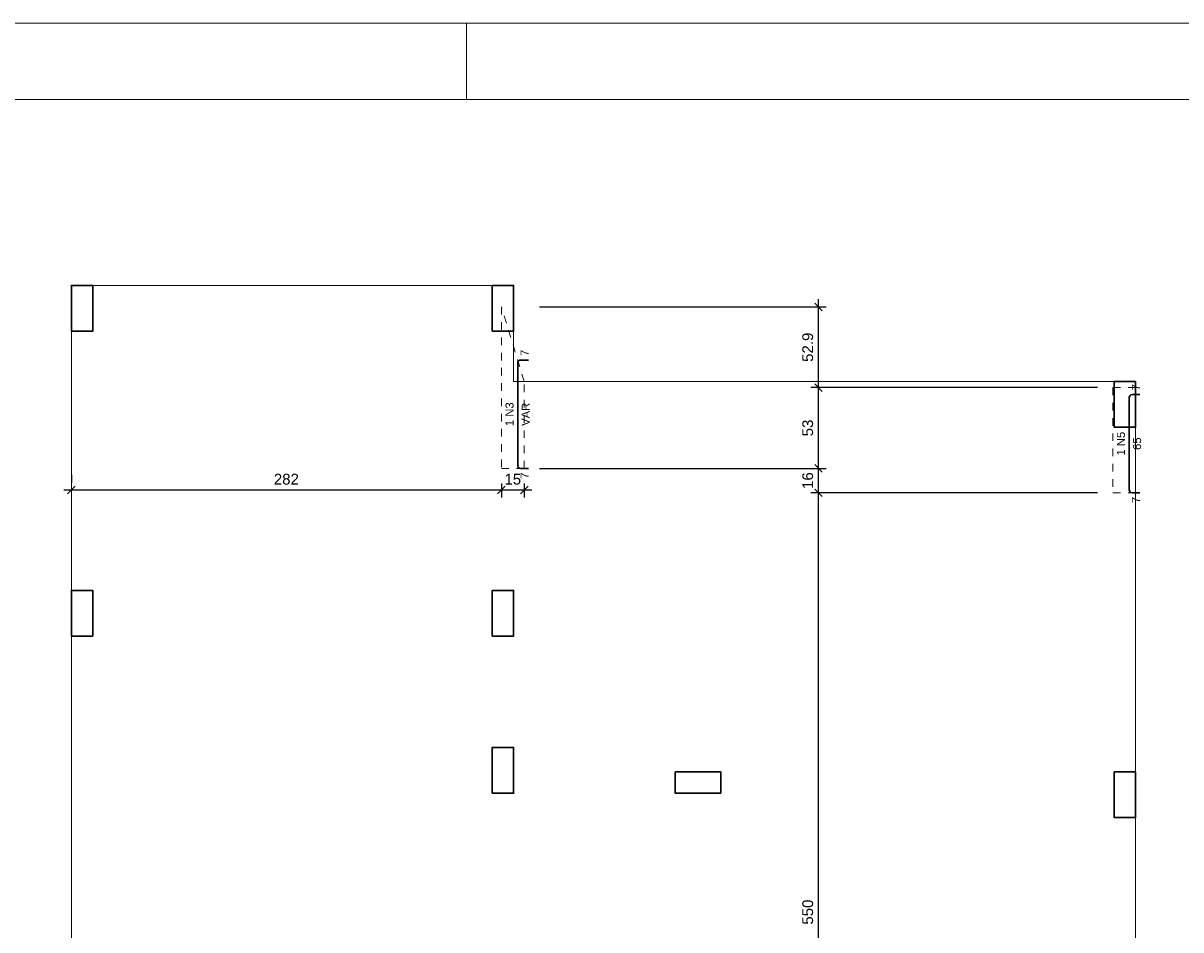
# Model space of a CAD drawing. Header units: millimetres. Extents: x 337 to 526, y -381 to -65.
# Tile 44 of 104: x 353 to 368, y -269 to -257. Entities that reach past the tile are written whole.
import ezdxf

# ---------------------------------------------------------------- set-up
doc = ezdxf.new("R2010")
doc.units = ezdxf.units.MM
doc.header["$MEASUREMENT"] = 0
doc.linetypes.add('Dashed', pattern=[0.75, 0.5, -0.25])
doc.layers.get('0').update_dxf_attribs({"lineweight": 5})
for name, color, linetype, lineweight in [('Descrição da armadura', 7, 'Continuous', 5), ('DT-Armadura negativa', 152, 'Continuous', 30), ('DT-Cotas', 7, 'Continuous', 5), ('DT-Pontilhado', 7, 'Dashed', 5), ('FO-Pilares', 152, 'Continuous', 30), ('FO-Vigas', 1, 'Continuous', 20), ('PRANCHA 01', 7, 'Continuous', 20), ('Textos armaduras', 7, 'Continuous', 5)]:
    doc.layers.add(name, color=color, linetype=linetype, lineweight=lineweight)
doc.styles.add('Arial', font='arial.ttf')
doc.dimstyles.new('UM_50.000000', dxfattribs={"dimtxt": 0.18, "dimasz": 0.1, "dimexe": 0.1, "dimexo": 0.2, "dimgap": 0, "dimtad": 1, "dimtih": 1, "dimtoh": 1, "dimdec": 1, "dimlfac": 50, "dimzin": 0, "dimdsep": 46, "dimtxsty": 'Standard', "dimcen": 0.09, "dimdle": 0.1, "dimadec": 1, "dimazin": 2, "dimtfac": 1, "dimtdec": 4, "dimtofl": 0, "dimtmove": 0, "dimatfit": 3, "dimfxl": 1, "dimtolj": 1, "dimarcsym": 0})

# ---------------------------------------------------------------- blocks, each defined once
blk = doc.blocks.new('_Oblique')
at = {"color": 0, "linetype": 'ByBlock', "lineweight": -2}
blk.add_line((-0.5, -0.5), (0.5, 0.5), dxfattribs=at)
blk = doc.blocks.new('*D221')
at = {"layer": 'Defpoints', "color": 0, "transparency": 16777216}
for p in [(358.889, -263.184), (353.249, -263.467), (358.889, -263.467)]:
    blk.add_point(p, dxfattribs=at)
at = {"layer": 'DT-Cotas', "color": 0, "lineweight": -2, "transparency": 16777216}
for p, q in [((353.249, -263.267), (353.249, -263.367)), ((358.889, -263.384), (358.889, -263.567)), ((353.149, -263.467), (358.989, -263.467))]:
    blk.add_line(p, q, dxfattribs=at)
at = {"layer": 'DT-Cotas', "color": 0, "lineweight": -2, "transparency": 16777216, "xscale": 0.1, "yscale": 0.1, "zscale": 0.1, "rotation": 180}
blk.add_blockref('_Oblique', (353.249, -263.467), dxfattribs=at)
at = {"layer": 'DT-Cotas', "color": 0, "lineweight": -2, "transparency": 16777216, "xscale": 0.1, "yscale": 0.1, "zscale": 0.1}
blk.add_blockref('_Oblique', (358.889, -263.467), dxfattribs=at)
at = {"layer": 'DT-Cotas', "color": 7, "transparency": 16777216, "insert": (356.069, -263.326), "char_height": 0.1412, "attachment_point": 5, "rotation": 0.0057, "style": 'Arial'}
blk.add_mtext('\\A1;282', dxfattribs=at)
blk = doc.blocks.new('*D222')
at = {"layer": 'Defpoints', "color": 0, "transparency": 16777216}
for p in [(358.889, -263.184), (359.189, -263.184), (359.189, -263.467)]:
    blk.add_point(p, dxfattribs=at)
at = {"layer": 'DT-Cotas', "color": 0, "lineweight": -2, "transparency": 16777216}
for p, q in [((358.889, -263.384), (358.889, -263.567)), ((359.189, -263.384), (359.189, -263.567)), ((358.789, -263.467), (359.289, -263.467))]:
    blk.add_line(p, q, dxfattribs=at)
at = {"layer": 'DT-Cotas', "color": 0, "lineweight": -2, "transparency": 16777216, "xscale": 0.1, "yscale": 0.1, "zscale": 0.1, "rotation": 180}
blk.add_blockref('_Oblique', (358.889, -263.467), dxfattribs=at)
at = {"layer": 'DT-Cotas', "color": 0, "lineweight": -2, "transparency": 16777216, "xscale": 0.1, "yscale": 0.1, "zscale": 0.1}
blk.add_blockref('_Oblique', (359.189, -263.467), dxfattribs=at)
at = {"layer": 'DT-Cotas', "color": 7, "transparency": 16777216, "insert": (359.039, -263.326), "char_height": 0.1412, "attachment_point": 5, "rotation": 0.0057, "style": 'Arial'}
blk.add_mtext('\\A1;15', dxfattribs=at)
blk = doc.blocks.new('*D224')
at = {"layer": 'Defpoints', "color": 0, "transparency": 16777216}
for p in [(363.049, -263.504), (366.909, -263.504), (366.909, -274.504)]:
    blk.add_point(p, dxfattribs=at)
at = {"layer": 'DT-Cotas', "color": 0, "lineweight": -2, "transparency": 16777216}
for p, q in [((363.049, -274.604), (363.049, -263.404)), ((366.709, -263.504), (362.949, -263.504)), ((366.709, -274.504), (362.949, -274.504))]:
    blk.add_line(p, q, dxfattribs=at)
at = {"layer": 'DT-Cotas', "color": 0, "lineweight": -2, "transparency": 16777216, "xscale": 0.1, "yscale": 0.1, "zscale": 0.1}
for p, rotation in [((363.049, -263.504), 90), ((363.049, -274.504), 270)]:
    blk.add_blockref('_Oblique', p, dxfattribs=dict(at, rotation=rotation))
at = {"layer": 'DT-Cotas', "color": 7, "transparency": 16777216, "insert": (362.908, -269.004), "char_height": 0.1412, "attachment_point": 5, "rotation": 90, "style": 'Arial'}
blk.add_mtext('\\A1;550', dxfattribs=at)
blk = doc.blocks.new('*D225')
at = {"layer": 'Defpoints', "color": 0, "transparency": 16777216}
for p in [(359.189, -263.184), (363.049, -263.184), (366.909, -263.504)]:
    blk.add_point(p, dxfattribs=at)
at = {"layer": 'DT-Cotas', "color": 0, "lineweight": -2, "transparency": 16777216}
for p, q in [((363.049, -263.604), (363.049, -263.084)), ((359.389, -263.184), (363.149, -263.184)), ((366.709, -263.504), (362.949, -263.504))]:
    blk.add_line(p, q, dxfattribs=at)
at = {"layer": 'DT-Cotas', "color": 0, "lineweight": -2, "transparency": 16777216, "xscale": 0.1, "yscale": 0.1, "zscale": 0.1}
for p, rotation in [((363.049, -263.184), 90), ((363.049, -263.504), 270)]:
    blk.add_blockref('_Oblique', p, dxfattribs=dict(at, rotation=rotation))
at = {"layer": 'DT-Cotas', "color": 7, "transparency": 16777216, "insert": (362.908, -263.344), "char_height": 0.1412, "attachment_point": 5, "rotation": 90, "style": 'Arial'}
blk.add_mtext('\\A1;16', dxfattribs=at)
blk = doc.blocks.new('*D226')
at = {"layer": 'Defpoints', "color": 0, "transparency": 16777216}
for p in [(363.049, -262.124), (366.909, -262.124), (359.189, -263.184)]:
    blk.add_point(p, dxfattribs=at)
at = {"layer": 'DT-Cotas', "color": 0, "lineweight": -2, "transparency": 16777216}
for p, q in [((363.049, -263.284), (363.049, -262.024)), ((366.709, -262.124), (362.949, -262.124)), ((359.389, -263.184), (363.149, -263.184))]:
    blk.add_line(p, q, dxfattribs=at)
at = {"layer": 'DT-Cotas', "color": 0, "lineweight": -2, "transparency": 16777216, "xscale": 0.1, "yscale": 0.1, "zscale": 0.1}
for p, rotation in [((363.049, -262.124), 90), ((363.049, -263.184), 270)]:
    blk.add_blockref('_Oblique', p, dxfattribs=dict(at, rotation=rotation))
at = {"layer": 'DT-Cotas', "color": 7, "transparency": 16777216, "insert": (362.908, -262.654), "char_height": 0.1412, "attachment_point": 5, "rotation": 90, "style": 'Arial'}
blk.add_mtext('\\A1;53', dxfattribs=at)
blk = doc.blocks.new('*D227')
at = {"layer": 'Defpoints', "color": 0, "transparency": 16777216}
for p in [(359.189, -261.066), (363.049, -261.066), (366.909, -262.124)]:
    blk.add_point(p, dxfattribs=at)
at = {"layer": 'DT-Cotas', "color": 0, "lineweight": -2, "transparency": 16777216}
for p, q in [((363.049, -262.224), (363.049, -260.966)), ((359.389, -261.066), (363.149, -261.066)), ((366.709, -262.124), (362.949, -262.124))]:
    blk.add_line(p, q, dxfattribs=at)
at = {"layer": 'DT-Cotas', "color": 0, "lineweight": -2, "transparency": 16777216, "xscale": 0.1, "yscale": 0.1, "zscale": 0.1}
for p, rotation in [((363.049, -261.066), 90), ((363.049, -262.124), 270)]:
    blk.add_blockref('_Oblique', p, dxfattribs=dict(at, rotation=rotation))
at = {"layer": 'DT-Cotas', "color": 7, "transparency": 16777216, "insert": (362.908, -261.595), "char_height": 0.1412, "attachment_point": 5, "rotation": 90, "style": 'Arial'}
blk.add_mtext('\\A1;52.9', dxfattribs=at)

msp = doc.modelspace()

# ---------------------------------------------------------------- linework, layer by layer
at = {"layer": 'DT-Armadura negativa'}
for p, q in [((359.1433, -261.7619), (359.2433, -261.7619)), ((359.1033, -263.1445), (359.1033, -261.8019)), ((367.1632, -262.2143), (367.2632, -262.2143)), ((367.1232, -263.4643), (367.1232, -262.2543)), ((359.2433, -263.1845), (359.1433, -263.1845)), ((367.2632, -263.5043), (367.1632, -263.5043))]:
    msp.add_line(p, q, dxfattribs=at)
for centre, start, end in [((359.1433, -261.8019), 90, 180), ((367.1632, -262.2543), 90, 180), ((359.1433, -263.1445), 180, 270), ((367.1632, -263.4643), 180, 270)]:
    msp.add_arc(centre, 0.04, start, end, dxfattribs=at)
at = {"layer": 'DT-Pontilhado', "ltscale": 0.2}
for points in [[(358.8888, -263.1845), (359.1888, -263.1845), (359.1887, -262.0422), (358.8915, -261.0664), (358.8888, -263.1845)], [(366.9087, -263.5043), (367.2087, -263.5043), (367.2087, -262.1243), (366.9087, -262.1243), (366.9087, -263.5043)]]:
    msp.add_lwpolyline(points, close=True, dxfattribs=at)
at = {"layer": 'FO-Pilares'}
for points in [[(353.2488, -261.3845), (353.3888, -261.3845), (353.5288, -261.3845), (353.5288, -261.0845), (353.5288, -260.7845), (353.3888, -260.7845), (353.2488, -260.7845), (353.2488, -261.0845), (353.2488, -261.3845)], [(358.7688, -261.3845), (358.9088, -261.3845), (359.0488, -261.3845), (359.0488, -261.0845), (359.0488, -260.7845), (358.9088, -260.7845), (358.7688, -260.7845), (358.7688, -261.0845), (358.7688, -261.3845)], [(367.2088, -262.0443), (367.0688, -262.0443), (366.9288, -262.0443), (366.9288, -262.3443), (366.9288, -262.6443), (367.0688, -262.6443), (367.2088, -262.6443), (367.2088, -262.3443), (367.2088, -262.0443)], [(353.2488, -265.3843), (353.3888, -265.3843), (353.5288, -265.3843), (353.5288, -265.0843), (353.5288, -264.7843), (353.3888, -264.7843), (353.2488, -264.7843), (353.2488, -265.0843), (353.2488, -265.3843)], [(358.7688, -265.3843), (358.9088, -265.3843), (359.0488, -265.3843), (359.0488, -265.0843), (359.0488, -264.7843), (358.9088, -264.7843), (358.7688, -264.7843), (358.7688, -265.0843), (358.7688, -265.3843)], [(358.7688, -267.4443), (358.9088, -267.4443), (359.0488, -267.4443), (359.0488, -267.1443), (359.0488, -266.8443), (358.9088, -266.8443), (358.7688, -266.8443), (358.7688, -267.1443), (358.7688, -267.4443)], [(361.769, -267.4443), (361.769, -267.3043), (361.769, -267.1643), (361.469, -267.1643), (361.169, -267.1643), (361.169, -267.3043), (361.169, -267.4443), (361.469, -267.4443), (361.769, -267.4443)], [(367.2088, -267.1643), (367.0688, -267.1643), (366.9288, -267.1643), (366.9288, -267.4643), (366.9288, -267.7643), (367.0688, -267.7643), (367.2088, -267.7643), (367.2088, -267.4643), (367.2088, -267.1643)]]:
    msp.add_lwpolyline(points, close=True, dxfattribs=at)
at = {"layer": 'FO-Vigas'}
for p, q in [((353.5288, -260.7845), (358.7688, -260.7845)), ((353.2488, -264.7843), (353.2488, -261.3845)), ((359.0488, -262.0443), (359.0488, -261.3845)), ((359.0488, -262.0443), (366.9288, -262.0443)), ((367.2088, -267.1643), (367.2088, -262.3243)), ((353.2488, -270.7043), (353.2488, -265.3843)), ((367.2088, -270.6843), (367.2088, -267.4443))]:
    msp.add_line(p, q, dxfattribs=at)
at = {"layer": 'PRANCHA 01'}
for points in [[(337.4312, -316.7434), (421.5312, -316.7434), (421.5312, -257.3434), (337.4312, -257.3434), (337.4312, -316.7434)], [(358.4312, -258.3434), (358.4312, -257.3434)]]:
    msp.add_lwpolyline(points, dxfattribs=at)
msp.add_lwpolyline([(339.9312, -315.7434), (420.5312, -315.7434), (420.5312, -258.3434), (339.9312, -258.3434)], close=True, dxfattribs=at)

# ---------------------------------------------------------------- texts
at = {"layer": 'Descrição da armadura', "linetype": 'Continuous', "char_height": 0.1059, "width": 0.626591, "attachment_point": 8, "rotation": 90, "line_spacing_factor": 0.798, "style": 'Arial'}
for s, insert in [('1 N3', (359.0504, -262.4732)), ('1 N5', (367.0702, -262.8593))]:
    msp.add_mtext(s, dxfattribs=dict(at, insert=insert))
at = {"layer": 'Textos armaduras', "linetype": 'Continuous', "char_height": 0.1059, "attachment_point": 7, "rotation": 90, "line_spacing_factor": 0.798, "style": 'Arial'}
for s, insert, width in [('7', (359.2463, -261.709), 0.164976), ('7', (367.2661, -262.1613), 0.164976), ('VAR', (359.2622, -262.6257), 0.609934), ('65', (367.282, -262.9418), 0.329953), ('7', (359.2463, -263.3199), 0.164976), ('7', (367.2661, -263.6397), 0.164976)]:
    msp.add_mtext(s, dxfattribs=dict(at, insert=insert, width=width))

# ---------------------------------------------------------------- dimensions: what is measured, and where the dimension line sits
at = {"layer": 'DT-Cotas'}
for base, p1, p2, picture, middle in [((363.0487, -261.0664), (366.9087, -262.1243), (359.1888, -261.0664), '*D227', (362.9075, -261.5954)), ((363.0487, -262.1243), (359.1888, -263.1845), (366.9087, -262.1243), '*D226', (362.9075, -262.6544)), ((363.0487, -263.1845), (366.9087, -263.5043), (359.1888, -263.1845), '*D225', (362.9075, -263.3444)), ((363.0487, -263.5043), (366.9087, -274.5045), (366.9087, -263.5043), '*D224', (362.9075, -269.0044))]:
    dim = msp.add_linear_dim(base=base, p1=p1, p2=p2, angle=90, dimstyle='UM_50.000000', override={"dimtxt": 0.1412, "dimasz": 0.1, "dimexe": 0.1, "dimexo": 0.2, "dimtad": 1, "dimtih": 0, "dimtoh": 0, "dimdec": 1, "dimlfac": 50, "dimzin": 8, "dimtxsty": 'Arial', "dimblk": 'Oblique', "dimblk1": 'Oblique', "dimblk2": 'Oblique', "dimsah": 1, "dimdle": 0.1, "dimse1": 0, "dimse2": 0, "dimclrt": 7, "dimadec": 1, "dimazin": 3, "dimtmove": 2, "dimldrblk": 'Oblique'}, dxfattribs=at)
    dim.commit()
    dim.dimension.update_dxf_attribs({"geometry": picture, "text_midpoint": middle, "dimtype": 160, "text_rotation": 90})
for base, p1, p2, picture, middle in [((358.8888, -263.4669), (353.2488, -263.4669), (358.8888, -263.1845), '*D221', (356.0688, -263.3257)), ((359.1888, -263.4669), (358.8888, -263.1845), (359.1888, -263.1845), '*D222', (359.0388, -263.3257))]:
    dim = msp.add_linear_dim(base=base, p1=p1, p2=p2, dimstyle='UM_50.000000', override={"dimtxt": 0.1412, "dimasz": 0.1, "dimexe": 0.1, "dimexo": 0.2, "dimtad": 1, "dimtih": 0, "dimtoh": 0, "dimdec": 1, "dimlfac": 50, "dimzin": 8, "dimtxsty": 'Arial', "dimblk": 'Oblique', "dimblk1": 'Oblique', "dimblk2": 'Oblique', "dimsah": 1, "dimdle": 0.1, "dimse1": 0, "dimse2": 0, "dimclrt": 7, "dimadec": 1, "dimazin": 3, "dimtmove": 2, "dimldrblk": 'Oblique'}, dxfattribs=at)
    dim.commit()
    dim.dimension.update_dxf_attribs({"geometry": picture, "text_midpoint": middle, "dimtype": 160, "text_rotation": 0.00573})

doc.saveas('drawing.dxf')
